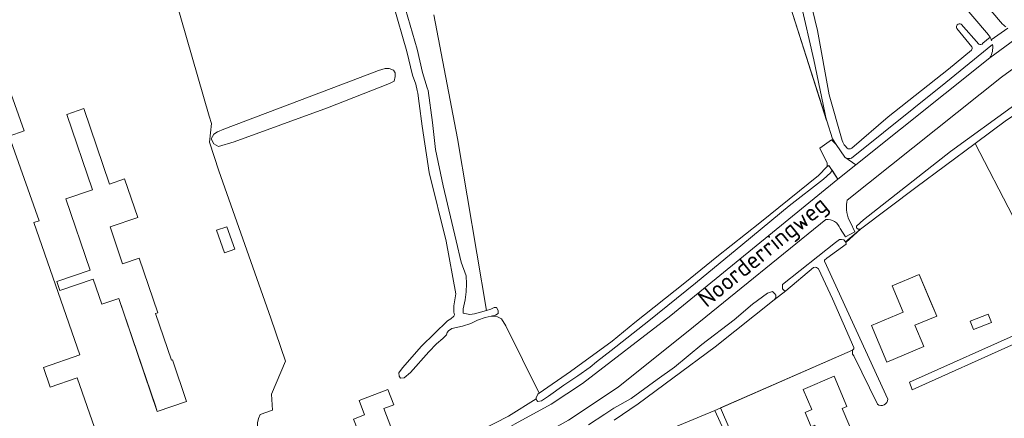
# Model space of a CAD drawing. Header units: metres. Extents: x 209813 to 223847, y 571801 to 587119.
# Tile 29 of 256: x 213086 to 213344, y 573559 to 573664. Entities that reach past the tile are written whole.
import ezdxf
from ezdxf.enums import TextEntityAlignment as Align

# ---------------------------------------------------------------- set-up
doc = ezdxf.new("R2010")
doc.units = ezdxf.units.M
for name, color, linetype, lineweight in [('B-RO-GR-BEPLANTING_CULTUUR_BOSPLANTSOEN-GV', 8, 'Continuous', 0), ('B-RO-GR-BOS_GEMENGD-GV', 8, 'Continuous', 0), ('B-RO-GR-FRUITTEELT-GV', 8, 'Continuous', 0), ('B-RO-GR-GRAS-GV', 8, 'Continuous', 0), ('B-RO-GR-HOUTWAL-GV', 8, 'Continuous', 0), ('B-RO-OG-BEBOUWING-GV', 8, 'Continuous', 0), ('B-RO-OG-TERREIN_ERF-GV', 8, 'Continuous', 0), ('B-RO-OG-TOPOGRAFIE-T18', 8, 'Continuous', 0), ('B-RO-OG-WEG-GV', 8, 'Continuous', 0), ('B-RO-VH-VERHARDING_BETONSTRAATSTEEN-GV', 8, 'Continuous', 0), ('B-RO-VH-VERHARDING_STRAATBAKSTEEN-GV', 8, 'Continuous', 0)]:
    doc.layers.add(name, color=color, linetype=linetype, lineweight=lineweight)
doc.styles.add('NLCS-ISO-M200-T18', font='txt', dxfattribs={"height": 0.36})

msp = doc.modelspace()

# ---------------------------------------------------------------- linework, layer by layer
at = {"layer": 'B-RO-GR-BEPLANTING_CULTUUR_BOSPLANTSOEN-GV', "flags": 128}
msp.add_lwpolyline([(213259.894, 573557.925), (213268.126, 573561.377), (213304.193, 573577.221), (213304.554, 573577.503), (213304.528, 573577.91), (213298.902, 573590.618), (213295.237, 573598.513), (213294.741, 573598.892), (213294.376, 573598.952), (213293.993, 573598.841), (213286.66, 573592.786), (213283.665, 573590.363), (213268.189, 573578.084), (213257.058, 573569.849), (213247.995, 573563.088), (213241.658, 573558.815)], dxfattribs=at)
at = {"layer": 'B-RO-GR-BOS_GEMENGD-GV', "flags": 128}
for points in [[(213279.049, 573728.148), (213282.721, 573711.92), (213285.802, 573697.857), (213290.593, 573679.152), (213294.982, 573661.026), (213298.11, 573644.179), (213301.454, 573632.138)], [(213279.049, 573728.148), (213282.721, 573711.92), (213285.802, 573697.857), (213290.593, 573679.152), (213294.982, 573661.026), (213298.11, 573644.179), (213301.454, 573632.138)], [(213315.294, 573725.364), (213312.733, 573716.725), (213307.935, 573718.107), (213304.964, 573707.988), (213343.555, 573662.676)], [(213315.294, 573725.364), (213312.733, 573716.725), (213307.935, 573718.107), (213304.964, 573707.988), (213343.555, 573662.676)], [(213339.869, 573659.865), (213319.281, 573684.015)], [(213339.869, 573659.865), (213319.281, 573684.015)], [(213335.457, 573656.749), (213331.573, 573661.532)], [(213335.457, 573656.749), (213331.573, 573661.532)], [(213332.668, 573662.667), (213337.274, 573657.48)], [(213332.668, 573662.667), (213337.274, 573657.48)], [(213338.401, 573657.701), (213340.271, 573659.245)], [(213338.401, 573657.701), (213340.271, 573659.245)], [(213303.974, 573630.165), (213313.555, 573638.41), (213329.369, 573650.898), (213335.371, 573655.83)], [(213303.974, 573630.165), (213313.555, 573638.41), (213329.369, 573650.898), (213335.371, 573655.83)], [(213302.287, 573630.767), (213302.749, 573630.158)], [(213302.287, 573630.767), (213302.749, 573630.158)]]:
    msp.add_lwpolyline(points, dxfattribs=at)
at = {"layer": 'B-RO-GR-BOS_GEMENGD-GV'}
for points in [[(213331.573, 573661.532, -0.8080388), (213332.668, 573662.667)], [(213331.573, 573661.532, -0.8080388), (213332.668, 573662.667)], [(213340.271, 573659.245, 0.034491), (213339.869, 573659.865)], [(213340.271, 573659.245, 0.034491), (213339.869, 573659.865)], [(213335.371, 573655.83, 0.3638217), (213335.457, 573656.749)], [(213335.371, 573655.83, 0.3638217), (213335.457, 573656.749)], [(213337.274, 573657.48, 0.3845572), (213338.401, 573657.701)], [(213337.274, 573657.48, 0.3845572), (213338.401, 573657.701)], [(213301.454, 573632.138, 0.0974897), (213302.287, 573630.767)], [(213301.454, 573632.138, 0.0974897), (213302.287, 573630.767)], [(213302.749, 573630.158, 0.3012055), (213303.974, 573630.165)], [(213302.749, 573630.158, 0.3012055), (213303.974, 573630.165)]]:
    msp.add_lwpolyline(points, format="xyb", dxfattribs=at)
at = {"layer": 'B-RO-GR-FRUITTEELT-GV', "flags": 128}
msp.add_lwpolyline([(213365.257, 573591.58), (213398.062, 573606.42), (213397.388, 573608.266), (213376.827, 573656.223), (213376.249, 573657.112), (213375.986, 573657.344), (213375.714, 573657.448), (213374.991, 573657.41), (213374.511, 573657.184), (213373.768, 573656.726), (213344.593, 573637.515), (213336.326, 573631.38), (213346.229, 573612.347), (213356.496, 573617.397), (213360.631, 573609.733), (213357.672, 573608.367)], close=True, dxfattribs=at)
msp.add_lwpolyline([(213365.257, 573591.58), (213398.062, 573606.42), (213397.388, 573608.266), (213376.827, 573656.223), (213376.249, 573657.112), (213375.986, 573657.344), (213375.714, 573657.448), (213374.991, 573657.41), (213374.511, 573657.184), (213373.768, 573656.726), (213344.593, 573637.515), (213336.326, 573631.38), (213346.229, 573612.347), (213356.496, 573617.397), (213360.631, 573609.733), (213357.672, 573608.367)], close=True, dxfattribs=at)
at = {"layer": 'B-RO-GR-GRAS-GV', "flags": 128}
msp.add_lwpolyline([(213194.357, 573665.161), (213200.577, 573632.733), (213208.208, 573587.618), (213209.329, 573587.948), (213210.206, 573588.341), (213210.827, 573588.346), (213211.283, 573587.62), (213211.29, 573586.762), (213210.585, 573586.349), (213209.472, 573586.062), (213211.118, 573585.948), (213212.179, 573585.392), (213213.234, 573583.524), (213222.055, 573565.933), (213230.215, 573571.552), (213241.135, 573579.507), (213247.102, 573584.421), (213260.19, 573594.858), (213268.588, 573601.657), (213279.859, 573610.606), (213295.253, 573622.965), (213297.573, 573625.32), (213297.566, 573626.2), (213295.656, 573630.186), (213298.674, 573632.367), (213299.937, 573631.163), (213298.951, 573632.615), (213297.424, 573637.351), (213287.958, 573667.168)], dxfattribs=at)
at = {"layer": 'B-RO-GR-HOUTWAL-GV', "flags": 128}
for points in [[(213275.359, 573729.503), (213282.536, 573693.902), (213278.813, 573693.342), (213279.739, 573688.58), (213283.546, 573688.919), (213287.958, 573667.168), (213297.41, 573637.417)], [(213297.41, 573637.417), (213294.088, 573653.34), (213287.213, 573683.144), (213279.721, 573713.649), (213275.747, 573728.834)], [(213186.386, 573668.733), (213190.003, 573656.164), (213191.46, 573650.03), (213192.63, 573645.966), (213192.913, 573645.289), (213194.006, 573636.923), (213194.859, 573629.812), (213196.87, 573620.286), (213200.266, 573605.886), (213201.582, 573600.264), (213202.853, 573596.684), (213202.969, 573594.587), (213202.902, 573592.447), (213202.651, 573590.343), (213202.076, 573588.059), (213202.085, 573586.911), (213203.871, 573586.577), (213205.071, 573586.693), (213208.208, 573587.618), (213200.577, 573632.733), (213194.357, 573665.161)]]:
    msp.add_lwpolyline(points, dxfattribs=at)
at = {"layer": 'B-RO-OG-BEBOUWING-GV', "flags": 128}
msp.add_lwpolyline([(213080.98, 573521.3), (213086.1, 573523.08), (213085.96, 573523.48), (213092.67, 573525.82), (213092.81, 573525.41), (213097.94, 573527.19), (213095.7, 573533.22), (213095.4, 573533.11), (213091.85, 573542.71), (213096.89, 573544.58), (213102.73, 573528.82), (213113.36, 573532.39), (213113.87, 573532.57), (213100.84, 573569.95), (213093.79, 573567.49), (213092, 573572.64), (213101.59, 573575.98), (213089.51, 573610.64), (213090.88, 573611.12), (213083.07, 573633.35), (213086.954, 573634.748), (213079.499, 573655.445)], dxfattribs=at)
for points in [[(213121.37, 573562.601), (213121.874, 573561.119), (213129.569, 573563.736), (213125.866, 573574.626), (213125.565, 573574.524), (213121.388, 573586.809), (213121.975, 573587.009), (213117.125, 573601.275), (213112.789, 573599.801), (213109.48, 573609.534), (213116.752, 573612.007), (213113.313, 573622.121), (213109.324, 573620.765), (213102.598, 573640.544), (213098.167, 573639.038), (213104.892, 573619.258), (213097.919, 573616.887), (213104.294, 573598.137), (213095.518, 573595.154), (213096.312, 573592.819), (213105.088, 573595.802), (213107.327, 573589.216), (213111.803, 573590.737)], [(213142.183, 573603.645), (213140.084, 573609.561), (213137.424, 573608.617), (213139.523, 573602.701)], [(213324.667, 573589.921), (213321.682, 573597.029), (213314.59, 573594.05), (213317.484, 573587.159), (213309.183, 573583.672), (213313.215, 573574.071), (213322.884, 573578.132), (213320.542, 573583.708), (213326.266, 573586.112)], [(213335.07, 573584.761), (213335.91, 573582.605), (213340.617, 573584.44), (213339.777, 573586.596)], [(213306.156, 573550.746), (213301.433, 573561.853), (213302.727, 573562.404), (213299.347, 573570.352), (213291.225, 573566.898), (213293.48, 573561.595), (213291.747, 573560.859), (213293.362, 573557.062), (213294.334, 573557.475), (213298.567, 573547.519)]]:
    msp.add_lwpolyline(points, close=True, dxfattribs=at)
at = {"layer": 'B-RO-OG-TERREIN_ERF-GV', "flags": 128}
for points in [[(213117.496, 573701.166), (213135.515, 573638.602), (213136.045, 573636.656), (213135.603, 573631.705)], [(213196.062, 573550.684), (213213.938, 573559.91), (213221.262, 573564.428), (213221.261, 573564.642), (213221.644, 573565.65), (213222.055, 573565.933), (213213.234, 573583.524), (213212.179, 573585.392), (213211.118, 573585.948), (213209.472, 573586.062), (213207.867, 573585.707), (213205.877, 573585.069), (213204.061, 573584.198), (213201.9, 573583.473), (213199.139, 573582.852), (213198.264, 573582.266), (213197.881, 573581.855), (213197.757, 573581.211), (213196.778, 573580.217), (213195.095, 573578.81), (213193.116, 573576.779), (213188.289, 573571.316), (213186.649, 573569.931), (213185.651, 573569.871), (213185.299, 573570.399), (213185.249, 573571.227), (213186.174, 573572.586), (213191.159, 573578.189), (213198.02, 573584.856), (213198.891, 573585.438), (213199.644, 573586.111), (213199.856, 573586.438), (213199.651, 573587.137), (213199.638, 573588.766), (213200.165, 573591.953), (213197.65, 573605.771), (213193.157, 573623.757), (213191.322, 573635.918), (213190.548, 573641.906), (213190.233, 573644.558), (213189.998, 573645.27), (213189.665, 573646.973), (213188.794, 573649.275), (213187.313, 573655.49), (213183.735, 573667.923)], [(213340.574, 573658.61), (213344.928, 573661.615)], [(213079.499, 573655.445), (213086.954, 573634.748), (213083.07, 573633.35), (213090.88, 573611.12), (213089.51, 573610.64), (213101.59, 573575.98), (213092, 573572.64), (213093.79, 573567.49), (213100.84, 573569.95), (213113.87, 573532.57), (213113.31, 573532.53), (213102.73, 573528.82), (213096.89, 573544.58), (213091.85, 573542.71), (213095.4, 573533.11), (213095.7, 573533.22), (213097.94, 573527.19), (213092.81, 573525.41), (213092.67, 573525.82), (213085.96, 573523.48), (213086.1, 573523.08), (213080.98, 573521.3)], [(213063.78, 573499.92), (213088.22, 573508.34), (213088.72, 573507.01), (213117.68, 573517.37), (213129.05, 573521.17), (213146.102, 573526.963), (213148.176, 573527.686), (213162.812, 573533.163), (213159.377, 573534.437), (213157.306, 573535.448), (213155.716, 573536.736), (213154.756, 573537.949), (213153.714, 573540.459), (213148.177, 573556.514), (213148.126, 573558.081), (213148.379, 573559.268), (213148.866, 573560.27), (213152.095, 573561.466), (213151.826, 573565.658), (213155.501, 573574.327), (213151.633, 573585.532), (213138.033, 573624.233), (213135.603, 573631.705)], [(213354.55, 573584.646), (213366.056, 573589.811), (213357.672, 573608.367), (213360.631, 573609.733), (213356.496, 573617.397), (213346.229, 573612.347), (213336.326, 573631.38), (213320.835, 573619.886), (213306.263, 573608.933), (213302.431, 573605.465), (213302.523, 573604.952), (213297.451, 573601.299), (213296.88, 573600.779), (213296.84, 573600.5), (213313.426, 573564.342)], [(213322.27, 573440.34), (213325.07, 573439.15), (213362.351, 573448.323), (213352.175, 573471.553), (213358.056, 573474.087), (213347.452, 573498.701), (213343.059, 573496.809), (213324.505, 573538.151), (213334.137, 573543.37), (213347.624, 573550.794), (213356.929, 573554.777), (213346.695, 573578.837), (213319.827, 573566.769), (213319.141, 573568.751), (213349.666, 573582.453)], [(213310.716, 573563.018), (213304.511, 573575.706), (213304.184, 573576.151), (213304.193, 573577.221), (213269.579, 573562.015), (213283.203, 573530.384), (213294.671, 573503.668), (213299.959, 573492.093), (213305.044, 573480.63), (213311.125, 573466.607), (213312.438, 573462.883), (213314.704, 573456.818), (213316.455, 573451.751), (213316.9, 573449.65), (213318.2, 573445.44)]]:
    msp.add_lwpolyline(points, dxfattribs=at)
at = {"layer": 'B-RO-OG-TERREIN_ERF-GV'}
for points in [[(213344.397, 573661.964, -0.0375986), (213343.555, 573662.676)], [(213340.271, 573659.245, -0.0323299), (213340.574, 573658.61)], [(213313.426, 573564.342, -0.6340577), (213310.716, 573563.018)]]:
    msp.add_lwpolyline(points, format="xyb", dxfattribs=at)
at = {"layer": 'B-RO-OG-TERREIN_ERF-GV', "flags": 128}
for points in [[(213136.671, 573633.842), (213137.659, 573634.421), (213139.348, 573635.14), (213173.221, 573647.999), (213179.894, 573650.576), (213181.595, 573651.07), (213182.652, 573651.104), (213183.809, 573650.665), (213184.285, 573649.89), (213184.285, 573649), (213184.001, 573647.782), (213182.791, 573647.121), (213166.47, 573640.757), (213142.009, 573631.854), (213137.931, 573630.583), (213136.726, 573631.297), (213136.027, 573632.602)], [(213129.569, 573563.736), (213121.874, 573561.119), (213111.803, 573590.737), (213107.327, 573589.216), (213105.088, 573595.802), (213096.312, 573592.819), (213095.518, 573595.154), (213104.294, 573598.137), (213097.919, 573616.887), (213104.892, 573619.258), (213098.167, 573639.038), (213102.598, 573640.544), (213109.324, 573620.765), (213113.313, 573622.121), (213116.752, 573612.007), (213109.48, 573609.534), (213112.789, 573599.801), (213117.125, 573601.275), (213121.975, 573587.009), (213121.388, 573586.809), (213125.565, 573574.524), (213125.866, 573574.626)], [(213137.424, 573608.617), (213140.084, 573609.561), (213142.183, 573603.645), (213139.523, 573602.701)], [(213313.215, 573574.071), (213309.183, 573583.672), (213317.484, 573587.159), (213314.59, 573594.05), (213321.682, 573597.029), (213326.266, 573586.112), (213320.542, 573583.708), (213322.884, 573578.132)], [(213340.617, 573584.44), (213335.91, 573582.605), (213335.07, 573584.761), (213339.777, 573586.596)], [(213294.334, 573557.475), (213293.362, 573557.062), (213291.747, 573560.859), (213293.48, 573561.595), (213291.225, 573566.898), (213299.347, 573570.352), (213302.727, 573562.404), (213301.433, 573561.853), (213306.156, 573550.746), (213298.567, 573547.519)], [(213177.31, 573548.88), (213173.325, 573559.079), (213176.253, 573560.223), (213174.802, 573563.937), (213182.296, 573566.865), (213183.861, 573562.858), (213181.285, 573561.895), (213183.154, 573557.112), (213181.752, 573556.565), (213183.86, 573551.17), (213179.7, 573549.52), (213179.594, 573549.786)]]:
    msp.add_lwpolyline(points, close=True, dxfattribs=at)
at = {"layer": 'B-RO-OG-WEG-GV', "flags": 128}
for points in [[(213380.088, 573672.074), (213379.193, 573672.444), (213364.452, 573663.449), (213353.265, 573656.063), (213343.232, 573648.785), (213302.774, 573616.541), (213302.72, 573616.04)], [(213340.912, 573657.328), (213328.698, 573647.425), (213303.927, 573627.57)], [(213302.414, 573627.661), (213305.028, 573625.775), (213340.242, 573653.874)], [(213234.976, 573557.605), (213239.266, 573560.383), (213241.569, 573561.988), (213246.183, 573564.49), (213252.964, 573569.475), (213257.486, 573572.705), (213264.711, 573578.658), (213273.154, 573585.135), (213277.926, 573589.247), (213281.914, 573592.173), (213283.198, 573592.611), (213283.846, 573591.994), (213284.064, 573591.567), (213284.09, 573590.903), (213283.665, 573590.363), (213286.66, 573592.786), (213286.253, 573592.867), (213285.863, 573593.247), (213285.793, 573593.76), (213285.806, 573594.423), (213299.757, 573605.391), (213300.775, 573606.173), (213301.31, 573606.201), (213301.931, 573606.122), (213302.356, 573605.564), (213306.263, 573608.933), (213305.643, 573608.926), (213305.211, 573609.263), (213305.206, 573609.691), (213307.09, 573611.403), (213329.904, 573629.299), (213346.751, 573641.498)], [(213180.434, 573543.581), (213179.923, 573543.374), (213180.99, 573540.98), (213193.585, 573546.372), (213194.887, 573547.154), (213200.165, 573549.725), (213203.305, 573551.357), (213205.399, 573552.317), (213209.286, 573554.513), (213211.423, 573555.452), (213215.715, 573557.887), (213225.177, 573562.989), (213233.389, 573568.414), (213256.556, 573586.239), (213300.364, 573622.053), (213298.824, 573624.429)], [(213298.824, 573624.429), (213298.401, 573623.675), (213296.612, 573622.032), (213287.594, 573615.014), (213275.403, 573604.991), (213263.022, 573594.751), (213250.766, 573584.856), (213240.917, 573577.103), (213237.015, 573574.156), (213235.353, 573572.749), (213232.154, 573570.473), (213228.484, 573568.043), (213224.452, 573565.138), (213222.66, 573563.923), (213221.654, 573563.723), (213221.395, 573563.978), (213221.262, 573564.428), (213213.938, 573559.91), (213196.062, 573550.684), (213189.855, 573547.698)], [(213297.18, 573611.49), (213262.45, 573583.27), (213242.69, 573567.5), (213229.71, 573558.78), (213211.78, 573548.8), (213211.186, 573548.507)], [(213303.64, 573610.67), (213304.78, 573608.23), (213302.37, 573606.87), (213300.98, 573609.07)]]:
    msp.add_lwpolyline(points, dxfattribs=at)
at = {"layer": 'B-RO-OG-WEG-GV'}
for points in [[(213340.242, 573653.874, 0.1653205), (213340.912, 573657.328)], [(213303.927, 573627.57, -0.249347), (213302.414, 573627.661)], [(213302.72, 573616.04, 0.1806895), (213303.64, 573610.67)], [(213300.98, 573609.07, 0.3343549), (213297.18, 573611.49)]]:
    msp.add_lwpolyline(points, format="xyb", dxfattribs=at)
at = {"layer": 'B-RO-VH-VERHARDING_BETONSTRAATSTEEN-GV', "flags": 128}
msp.add_lwpolyline([(213340.242, 573653.874), (213349.356, 573660.627)], dxfattribs=at)
at = {"layer": 'B-RO-VH-VERHARDING_BETONSTRAATSTEEN-GV'}
msp.add_lwpolyline([(213340.574, 573658.61, -0.0142394), (213340.683, 573658.311)], format="xyb", dxfattribs=at)
at = {"layer": 'B-RO-VH-VERHARDING_BETONSTRAATSTEEN-GV', "flags": 128}
msp.add_lwpolyline([(213300.364, 573622.053), (213305.028, 573625.775), (213302.219, 573627.802), (213299.937, 573631.163), (213298.674, 573632.367), (213295.656, 573630.186), (213297.566, 573626.2), (213297.573, 573625.32), (213298.021, 573625.624)], close=True, dxfattribs=at)
at = {"layer": 'B-RO-VH-VERHARDING_STRAATBAKSTEEN-GV', "flags": 128}
msp.add_lwpolyline([(213316.585, 573444.969), (213314.429, 573452.469), (213311.427, 573461.139), (213309.603, 573465.901), (213305.523, 573475.607), (213303.538, 573479.962), (213279.162, 573537.023), (213268.126, 573561.377), (213259.894, 573557.925), (213251.535, 573554.537), (213241.039, 573550.081), (213230.971, 573545.758), (213217.91, 573539.72)], dxfattribs=at)

# ---------------------------------------------------------------- texts
at = {"layer": 'B-RO-OG-TOPOGRAFIE-T18', "style": 'NLCS-ISO-M200-T18'}
msp.add_text('Noorderringweg', height=4.5, rotation=39.3, dxfattribs=at).set_placement((213281.038, 573602.556), align=Align.MIDDLE)

doc.saveas('drawing.dxf')
